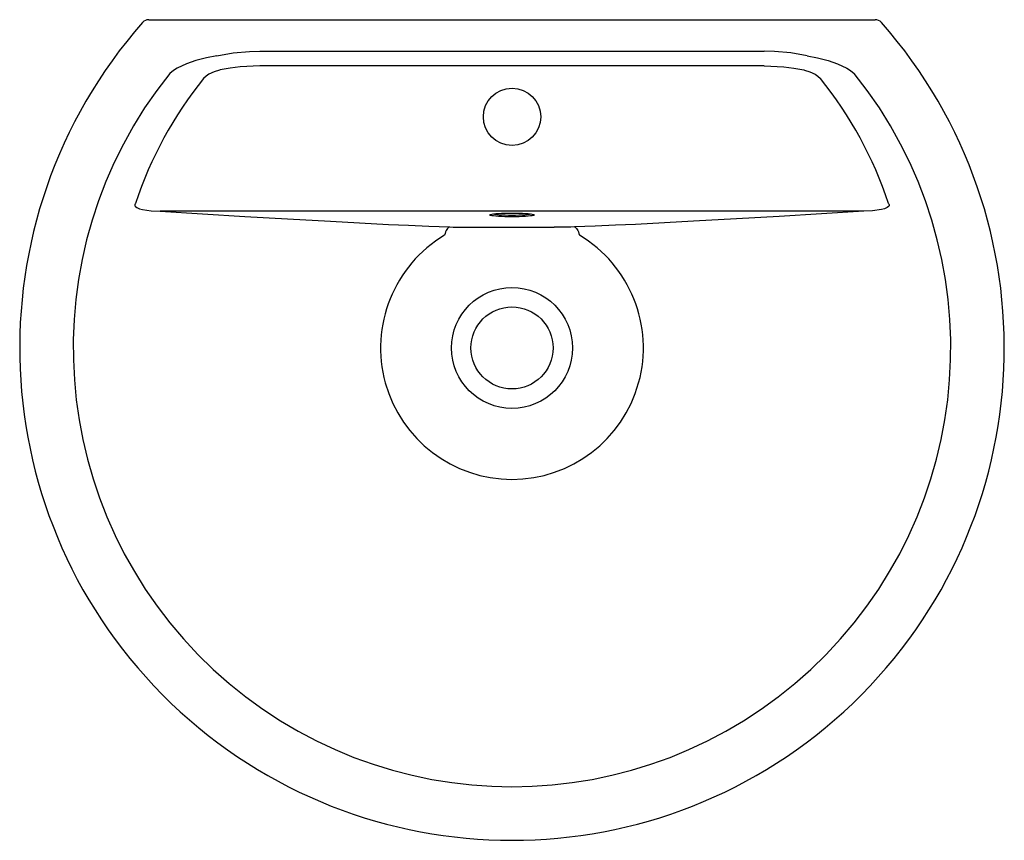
# Model space of a CAD drawing. Header units: millimetres. Extents: x 4654.219 to 4654.819, y 2575.786 to 2576.286.
import ezdxf

# ---------------------------------------------------------------- set-up
doc = ezdxf.new("R2010")
doc.units = ezdxf.units.MM
doc.layers.add('SANINDUSA', color=3, linetype='Continuous')

msp = doc.modelspace()

# ---------------------------------------------------------------- linework, layer by layer
at = {"layer": 'SANINDUSA'}
for p, q in [((4654.29778, 2576.28563), (4654.7405, 2576.28563)), ((4654.36557, 2576.26641), (4654.67272, 2576.26641)), ((4654.67272, 2576.25753), (4654.36557, 2576.25753)), ((4654.73348, 2576.1689), (4654.30481, 2576.1689))]:
    msp.add_line(p, q, dxfattribs=at)
at = {"layer": 'SANINDUSA', "flags": 128}
for points in [[(4654.3393, 2576.26368), (4654.33289, 2576.26246), (4654.32654, 2576.26083), (4654.32077, 2576.25884), (4654.31519, 2576.2562), (4654.3128, 2576.2547), (4654.31056, 2576.25293)], [(4654.3393, 2576.26368), (4654.34917, 2576.2654), (4654.35922, 2576.26626), (4654.36557, 2576.26641)], [(4654.69898, 2576.26368), (4654.68912, 2576.2654), (4654.67907, 2576.26626), (4654.67272, 2576.26641)], [(4654.69898, 2576.26368), (4654.7054, 2576.26246), (4654.71175, 2576.26083), (4654.71752, 2576.25884), (4654.7231, 2576.2562), (4654.72549, 2576.2547), (4654.72773, 2576.25293)], [(4654.36557, 2576.25753), (4654.35345, 2576.25694), (4654.34737, 2576.25616), (4654.34133, 2576.255)], [(4654.67272, 2576.25753), (4654.68484, 2576.25694), (4654.69092, 2576.25616), (4654.69696, 2576.255)], [(4654.34133, 2576.255), (4654.341, 2576.25493), (4654.33766, 2576.25393), (4654.33443, 2576.25243), (4654.33275, 2576.25128), (4654.33125, 2576.24982)], [(4654.69696, 2576.255), (4654.69729, 2576.25493), (4654.70063, 2576.25393), (4654.70386, 2576.25243), (4654.70554, 2576.25128), (4654.70704, 2576.24982)], [(4654.28976, 2576.17371), (4654.28946, 2576.17334), (4654.28927, 2576.17289), (4654.28925, 2576.17255), (4654.28935, 2576.17223), (4654.28966, 2576.1718), (4654.2905, 2576.17118), (4654.2922, 2576.17046), (4654.29401, 2576.16999), (4654.29936, 2576.16918), (4654.30481, 2576.1689)], [(4654.74853, 2576.17371), (4654.74883, 2576.17334), (4654.74902, 2576.17289), (4654.74904, 2576.17255), (4654.74894, 2576.17223), (4654.74863, 2576.1718), (4654.74779, 2576.17118), (4654.74609, 2576.17046), (4654.74428, 2576.16999), (4654.73892, 2576.16918), (4654.73348, 2576.1689)], [(4654.30481, 2576.1689), (4654.35638, 2576.16581), (4654.38238, 2576.16429), (4654.40864, 2576.1628), (4654.42613, 2576.16185), (4654.44389, 2576.16094), (4654.45601, 2576.16035), (4654.46839, 2576.15982), (4654.48109, 2576.15934)], [(4654.51914, 2576.1655), (4654.51692, 2576.16551), (4654.51476, 2576.16556), (4654.51272, 2576.16564), (4654.51085, 2576.16575), (4654.50921, 2576.16588), (4654.50784, 2576.16603), (4654.50678, 2576.1662), (4654.50606, 2576.16639), (4654.50569, 2576.16658), (4654.50569, 2576.16677), (4654.50606, 2576.16696), (4654.50678, 2576.16715), (4654.50784, 2576.16732), (4654.50921, 2576.16747), (4654.51085, 2576.1676), (4654.51272, 2576.16771), (4654.51476, 2576.16779), (4654.51692, 2576.16784), (4654.51914, 2576.16785), (4654.52137, 2576.16784), (4654.52353, 2576.16779), (4654.52557, 2576.16771), (4654.52744, 2576.1676), (4654.52908, 2576.16747), (4654.53045, 2576.16732), (4654.53151, 2576.16715), (4654.53223, 2576.16696), (4654.5326, 2576.16677), (4654.5326, 2576.16658), (4654.53223, 2576.16639), (4654.53151, 2576.1662), (4654.53045, 2576.16603), (4654.52908, 2576.16588), (4654.52744, 2576.16575), (4654.52557, 2576.16564), (4654.52353, 2576.16556), (4654.52137, 2576.16551), (4654.51914, 2576.1655)], [(4654.50751, 2576.16727), (4654.50755, 2576.16727), (4654.5085, 2576.1671), (4654.50976, 2576.16695), (4654.51129, 2576.16682), (4654.51305, 2576.16672), (4654.51498, 2576.16664), (4654.51703, 2576.1666), (4654.51914, 2576.16658)], [(4654.51914, 2576.16658), (4654.52126, 2576.1666), (4654.52331, 2576.16664), (4654.52524, 2576.16672), (4654.527, 2576.16682), (4654.52853, 2576.16695), (4654.52979, 2576.1671), (4654.53074, 2576.16727), (4654.53078, 2576.16727)], [(4654.53193, 2576.167), (4654.53199, 2576.16698), (4654.53198, 2576.16699)], [(4654.73348, 2576.1689), (4654.6819, 2576.16581), (4654.6559, 2576.16429), (4654.62965, 2576.1628), (4654.61216, 2576.16185), (4654.5944, 2576.16094), (4654.58228, 2576.16035), (4654.5699, 2576.15982), (4654.5572, 2576.15934)], [(4654.48109, 2576.15934), (4654.48065, 2576.15917), (4654.48022, 2576.15886), (4654.4798, 2576.15841), (4654.4794, 2576.15783), (4654.47902, 2576.15712), (4654.47868, 2576.15631), (4654.47837, 2576.15539), (4654.4781, 2576.15438)], [(4654.48109, 2576.15934), (4654.48338, 2576.15927), (4654.48832, 2576.1592), (4654.49343, 2576.15917)], [(4654.49343, 2576.15917), (4654.51914, 2576.15917), (4654.54486, 2576.15917)], [(4654.5572, 2576.15934), (4654.55491, 2576.15927), (4654.54997, 2576.1592), (4654.54486, 2576.15917)], [(4654.5572, 2576.15934), (4654.55764, 2576.15917), (4654.55807, 2576.15886), (4654.55849, 2576.15841), (4654.55889, 2576.15783), (4654.55927, 2576.15712), (4654.55961, 2576.15631), (4654.55992, 2576.15539), (4654.56019, 2576.15438)]]:
    msp.add_lwpolyline(points, dxfattribs=at)
at = {"layer": 'SANINDUSA'}
for centre, radius in [((4654.51916, 2576.22645), 0.01748), ((4654.51914, 2576.08563), 0.03684), ((4654.51914, 2576.08563), 0.025)]:
    msp.add_circle(centre, radius, dxfattribs=at)
for centre, radius, start, end in [((4654.51914, 2576.08563), 0.3, 138.62252, 41.37748), ((4654.29778, 2576.28063), 0.005, 90, 138.62252), ((4654.7405, 2576.28063), 0.005, 41.37748, 90), ((4654.51914, 2576.08563), 0.26739, 141.26789, 38.73211), ((4654.51952, 2576.09781), 0.24198, 141.08401, 161.7198), ((4654.51877, 2576.09781), 0.24198, 18.2802, 38.91599), ((4654.51914, 2576.08563), 0.08007, 120.83998, 59.16002)]:
    msp.add_arc(centre, radius, start, end, dxfattribs=at)

doc.saveas('drawing.dxf')
